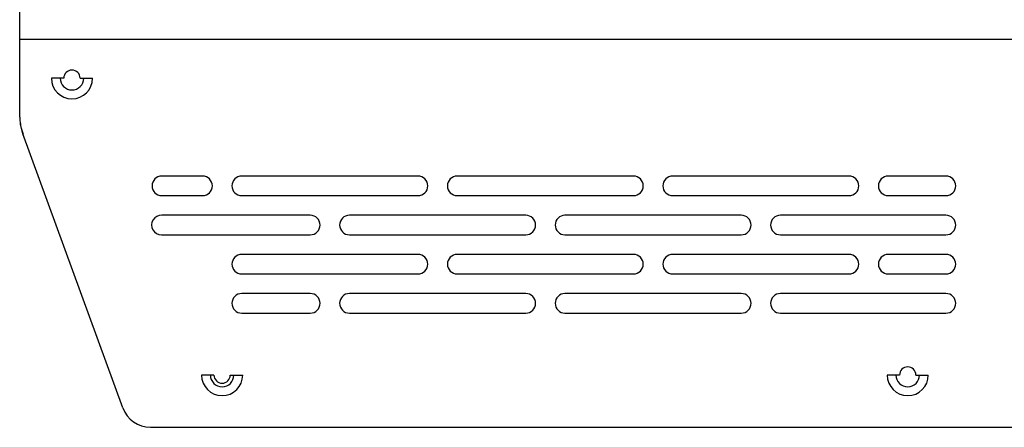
# Model space of a CAD drawing. Header units: millimetres. Extents: x -155 to 150, y 0 to 248.
# Tile 1 of 16: x -155 to -5, y 96 to 159. Entities that reach past the tile are written whole.
import ezdxf

# ---------------------------------------------------------------- set-up
doc = ezdxf.new("R2010")
doc.units = ezdxf.units.MM

msp = doc.modelspace()

# ---------------------------------------------------------------- linework, layer by layer
at = {"color": 7, "linetype": 'Continuous', "lineweight": 25}
for p, q in [((-155.33, 143.64), (-155.33, 160.1)), ((-155.33, 155.6), (9.67, 155.6)), ((-148.58, 149.6), (-150.48, 149.6)), ((-146.08, 149.6), (-144.18, 149.6)), ((-154.84, 141.1), (-155.2, 142.57)), ((-139.54, 99.06), (-154.84, 141.1)), ((-127.33, 134.6), (-133.57, 134.6)), ((-94.33, 134.6), (-121.33, 134.6)), ((-61.33, 134.6), (-88.33, 134.6)), ((-28.33, 134.6), (-55.33, 134.6)), ((-13.48, 134.6), (-22.33, 134.6)), ((-133.57, 131.6), (-127.33, 131.6)), ((-121.33, 131.6), (-94.33, 131.6)), ((-88.33, 131.6), (-61.33, 131.6)), ((-55.33, 131.6), (-28.33, 131.6)), ((-22.33, 131.6), (-13.48, 131.6)), ((-110.83, 128.6), (-133.57, 128.59)), ((-77.83, 128.6), (-104.83, 128.6)), ((-44.83, 128.6), (-71.83, 128.6)), ((-13.48, 128.6), (-38.83, 128.6)), ((-133.64, 125.6), (-110.83, 125.6)), ((-104.83, 125.6), (-77.83, 125.6)), ((-71.83, 125.6), (-44.83, 125.6)), ((-38.83, 125.6), (-13.48, 125.6)), ((-94.33, 122.6), (-121.33, 122.6)), ((-61.33, 122.6), (-88.33, 122.6)), ((-28.33, 122.6), (-55.33, 122.6)), ((-13.48, 122.6), (-22.33, 122.6)), ((-121.33, 119.6), (-94.33, 119.6)), ((-88.33, 119.6), (-61.33, 119.6)), ((-55.33, 119.6), (-28.33, 119.6)), ((-22.33, 119.6), (-13.48, 119.6)), ((-110.83, 116.6), (-121.33, 116.6)), ((-77.83, 116.6), (-104.83, 116.6)), ((-44.83, 116.6), (-71.83, 116.6)), ((-13.48, 116.6), (-38.83, 116.6)), ((-121.33, 113.6), (-110.83, 113.6)), ((-104.83, 113.6), (-77.83, 113.6)), ((-71.83, 113.6), (-44.83, 113.6)), ((-38.83, 113.6), (-13.48, 113.6)), ((-125.58, 104.1), (-127.48, 104.1)), ((-123.08, 104.1), (-121.18, 104.1)), ((-20.58, 104.1), (-22.48, 104.1)), ((-18.08, 104.1), (-16.18, 104.1)), ((-135.31, 96.1), (5.17, 96.1))]:
    msp.add_line(p, q, dxfattribs=at)
for centre, radius, start, end in [((-147.33, 149.6), 1.25, 0, 180), ((-147.33, 149.6), 3.15, 180, 0), ((-147.33, 149.6), 1.8, 180, 0), ((-150.83, 143.64), 4.5, 180, 193.7603), ((-146.83, 143.94), 8.5, 187.4515, 200), ((-133.57, 133.1), 1.5, 90, 270), ((-127.33, 133.1), 1.5, 270, 90), ((-121.33, 133.1), 1.5, 90, 270), ((-94.33, 133.1), 1.5, 270, 90), ((-88.33, 133.1), 1.5, 90, 270), ((-61.33, 133.1), 1.5, 270, 90), ((-55.33, 133.1), 1.5, 90, 270), ((-28.33, 133.1), 1.5, 270, 90), ((-22.33, 133.1), 1.5, 90, 270), ((-13.48, 133.1), 1.5, 270, 90), ((-133.64, 127.1), 1.5, 87.2849, 270), ((-110.83, 127.1), 1.5, 270, 90), ((-104.83, 127.1), 1.5, 90, 270), ((-77.83, 127.1), 1.5, 270, 90), ((-71.83, 127.1), 1.5, 90, 270), ((-44.83, 127.1), 1.5, 270, 90), ((-38.83, 127.1), 1.5, 90, 270), ((-13.48, 127.1), 1.5, 270, 90), ((-121.33, 121.1), 1.5, 90, 270), ((-94.33, 121.1), 1.5, 270, 90), ((-88.33, 121.1), 1.5, 90, 270), ((-61.33, 121.1), 1.5, 270, 90), ((-55.33, 121.1), 1.5, 90, 270), ((-28.33, 121.1), 1.5, 270, 90), ((-22.33, 121.1), 1.5, 90, 270), ((-13.48, 121.1), 1.5, 270, 90), ((-121.33, 115.1), 1.5, 90, 270), ((-110.83, 115.1), 1.5, 270, 90), ((-104.83, 115.1), 1.5, 90, 270), ((-77.83, 115.1), 1.5, 270, 90), ((-71.83, 115.1), 1.5, 90, 270), ((-44.83, 115.1), 1.5, 270, 90), ((-38.83, 115.1), 1.5, 90, 270), ((-13.48, 115.1), 1.5, 270, 90), ((-124.33, 104.1), 3.15, 180, 0), ((-124.33, 104.1), 1.8, 180, 0), ((-124.33, 104.1), 1.25, 180, 0), ((-19.33, 104.1), 3.15, 180, 0), ((-19.33, 104.1), 1.8, 180, 0), ((-19.33, 104.1), 1.25, 0, 180), ((-135.31, 100.6), 4.5, 200, 270)]:
    msp.add_arc(centre, radius, start, end, dxfattribs=at)

doc.saveas('drawing.dxf')
